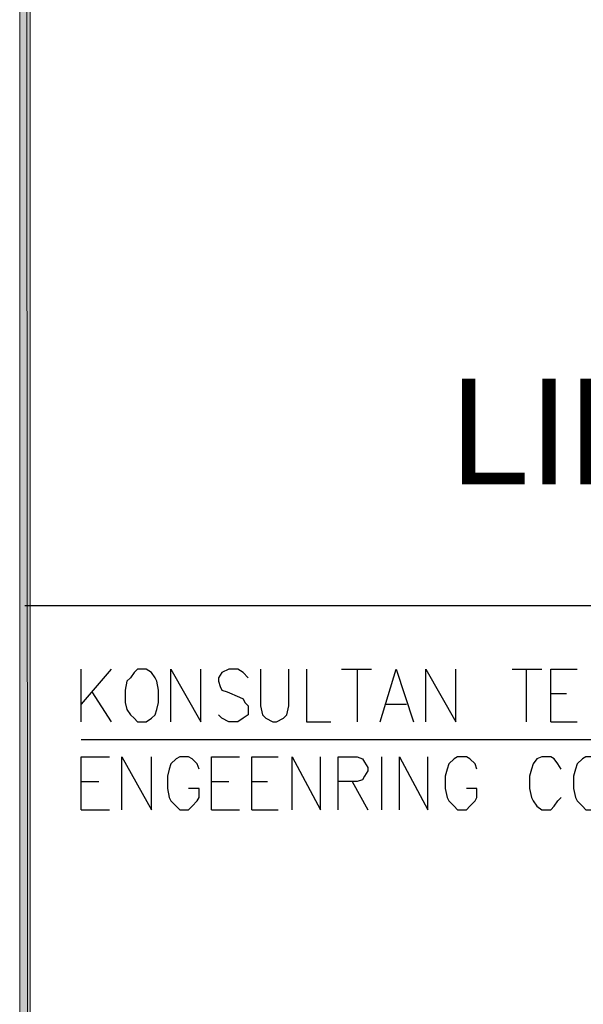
# Model space of a CAD drawing. Header units: millimetres. Extents: x 0 to 420, y 0 to 297.
# Tile 74 of 100: x 365 to 379, y 78 to 102. Entities that reach past the tile are written whole.
import ezdxf

# ---------------------------------------------------------------- set-up
doc = ezdxf.new("R2010")
doc.units = ezdxf.units.MM
for name, color, linetype in [('FILL_000000', 7, 'Continuous'), ('LINE_000000', 7, 'Continuous'), ('TEXT', 7, 'Continuous')]:
    doc.layers.add(name, color=color, linetype=linetype)

msp = doc.modelspace()

# ---------------------------------------------------------------- hatches: boundary and pattern name
at = {"layer": 'FILL_000000'}
h = msp.add_hatch(color=7, dxfattribs=at)
h.dxf.hatch_style = 1
h.paths.add_polyline_path([(365.294, 286.935), (365.04, 286.935), (365.294, 9.991), (365.294, 286.935)])
h = msp.add_hatch(color=7, dxfattribs=at)
h.dxf.hatch_style = 1
h.paths.add_polyline_path([(365.04, 286.935), (365.294, 9.991), (365.04, 9.991), (365.04, 286.935)])

# ---------------------------------------------------------------- linework, layer by layer
at = {"layer": 'LINE_000000', "lineweight": 25}
for p, q in [((410.168, 87.757), (365.167, 87.757)), ((366.522, 84.963), (366.522, 86.233)), ((367.242, 86.233), (366.522, 85.386)), ((372.787, 86.233), (373.507, 86.233)), ((373.168, 86.233), (373.168, 84.963)), ((376.894, 86.233), (377.613, 86.233)), ((377.232, 86.233), (377.232, 84.963)), ((366.776, 85.683), (367.242, 84.963)), ((377.825, 85.64), (378.206, 85.64)), ((373.846, 85.386), (374.354, 85.386)), ((377.825, 84.963), (378.46, 84.963)), ((366.522, 84.54), (387.011, 84.54)), ((373.761, 82.846), (373.761, 84.116)), ((366.522, 83.524), (366.945, 83.524)), ((369.655, 83.524), (370.078, 83.524)), ((370.628, 83.524), (371.009, 83.524)), ((373.041, 83.524), (373.422, 82.846)), ((366.522, 82.846), (367.199, 82.846)), ((369.655, 82.846), (370.332, 82.846)), ((370.628, 82.846), (371.263, 82.846))]:
    msp.add_line(p, q, dxfattribs=at)
at = {"layer": 'LINE_000000', "lineweight": 0}
for points in [[(365.294, 286.935), (365.04, 286.935), (365.294, 9.991), (365.294, 286.935)], [(365.04, 286.935), (365.294, 9.991), (365.04, 9.991), (365.04, 286.935)]]:
    msp.add_lwpolyline(points, close=True, dxfattribs=at)
at = {"layer": 'LINE_000000', "lineweight": 25}
for points in [[(367.877, 86.233), (367.792, 86.148), (367.707, 86.021), (367.623, 85.937), (367.58, 85.725), (367.58, 85.429), (367.623, 85.259), (367.707, 85.132), (367.792, 85.048), (367.877, 84.963), (368.088, 84.963), (368.215, 85.048), (368.3, 85.132), (368.342, 85.259), (368.385, 85.429), (368.385, 85.725), (368.342, 85.937), (368.3, 86.021), (368.215, 86.148), (368.088, 86.233), (367.877, 86.233)], [(378.672, 84.116), (378.587, 84.074), (378.46, 83.947), (378.418, 83.82), (378.375, 83.651), (378.375, 83.354), (378.418, 83.143), (378.46, 83.058), (378.587, 82.931), (378.672, 82.846), (378.883, 82.846), (378.968, 82.931), (379.053, 83.058), (379.137, 83.143), (379.18, 83.354), (379.18, 83.651), (379.137, 83.82), (379.053, 83.947), (378.968, 84.074), (378.883, 84.116), (378.672, 84.116)]]:
    msp.add_lwpolyline(points, close=True, dxfattribs=at)
for points in [[(368.681, 84.963), (368.681, 86.233), (369.401, 84.963), (369.401, 86.233)], [(370.544, 86.021), (370.417, 86.148), (370.29, 86.233), (370.078, 86.233), (369.909, 86.148), (369.824, 86.021), (369.824, 85.937), (369.866, 85.81), (369.909, 85.725), (370.036, 85.683), (370.332, 85.556), (370.417, 85.513), (370.459, 85.429), (370.544, 85.344), (370.544, 85.132), (370.417, 85.048), (370.29, 84.963), (370.078, 84.963), (369.909, 85.048), (369.824, 85.132)], [(370.84, 86.233), (370.84, 85.344), (370.882, 85.132), (370.967, 85.048), (371.136, 84.963), (371.221, 84.963), (371.39, 85.048), (371.475, 85.132), (371.517, 85.344), (371.517, 86.233)], [(371.941, 86.233), (371.941, 84.963), (372.533, 84.963)], [(373.719, 84.963), (374.1, 86.233), (374.523, 84.963)], [(374.819, 84.963), (374.819, 86.233), (375.539, 84.963), (375.539, 86.233)], [(377.825, 84.963), (377.825, 86.233), (378.46, 86.233)], [(366.522, 82.846), (366.522, 84.116), (367.199, 84.116)], [(367.496, 82.846), (367.496, 84.116), (368.215, 82.846), (368.215, 84.116)], [(369.358, 83.82), (369.316, 83.947), (369.189, 84.074), (369.104, 84.116), (368.893, 84.116), (368.808, 84.074), (368.681, 83.947), (368.639, 83.82), (368.596, 83.651), (368.596, 83.354), (368.639, 83.143), (368.681, 83.058), (368.808, 82.931), (368.893, 82.846), (369.104, 82.846), (369.189, 82.931), (369.316, 83.058), (369.358, 83.143), (369.358, 83.354), (369.104, 83.354)], [(369.655, 82.846), (369.655, 84.116), (370.332, 84.116)], [(370.628, 82.846), (370.628, 84.116), (371.263, 84.116)], [(371.602, 82.846), (371.602, 84.116), (372.279, 82.846), (372.279, 84.116)], [(372.703, 82.846), (372.703, 84.116), (373.168, 84.116), (373.295, 84.074), (373.338, 83.989), (373.422, 83.862), (373.422, 83.778), (373.338, 83.651), (373.295, 83.566), (373.168, 83.524), (372.703, 83.524)], [(374.184, 82.846), (374.184, 84.116), (374.862, 82.846), (374.862, 84.116)], [(376.047, 83.82), (376.005, 83.947), (375.878, 84.074), (375.793, 84.116), (375.581, 84.116), (375.497, 84.074), (375.37, 83.947), (375.327, 83.82), (375.285, 83.651), (375.285, 83.354), (375.327, 83.143), (375.37, 83.058), (375.497, 82.931), (375.581, 82.846), (375.793, 82.846), (375.878, 82.931), (376.005, 83.058), (376.047, 83.143), (376.047, 83.354), (375.793, 83.354)], [(378.079, 83.82), (377.994, 83.947), (377.91, 84.074), (377.825, 84.116), (377.613, 84.116), (377.486, 84.074), (377.402, 83.947), (377.359, 83.82), (377.317, 83.651), (377.317, 83.354), (377.359, 83.143), (377.402, 83.058), (377.486, 82.931), (377.613, 82.846), (377.825, 82.846), (377.91, 82.931), (377.994, 83.058), (378.079, 83.143)]]:
    msp.add_lwpolyline(points, dxfattribs=at)

# ---------------------------------------------------------------- texts
at = {"layer": 'TEXT'}
msp.add_text('LIPPO GROUP', height=2.54848, dxfattribs=at).set_placement((375.412, 90.678))

doc.saveas('drawing.dxf')
